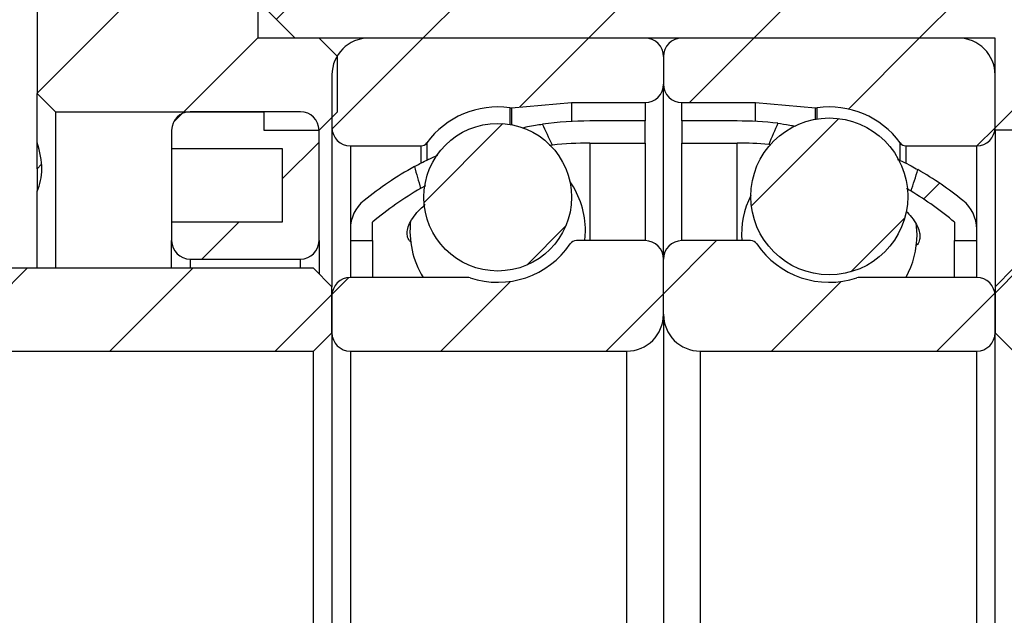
# Model space of a CAD drawing. Header units: millimetres. Extents: x 3 to 296, y 67 to 187.
# Tile 4 of 10: x 104 to 131, y 108 to 125. Entities that reach past the tile are written whole.
import ezdxf

# ---------------------------------------------------------------- set-up
doc = ezdxf.new("R2010")
doc.units = ezdxf.units.MM
doc.layers.add('FORMAT', color=7, linetype='Continuous')
doc.styles.add('SLDTEXTSTYLE0', font='TXT', dxfattribs={"width": 0.75})
doc.dimstyles.new('SLDDIMSTYLE0', dxfattribs={"dimtxt": 3.5, "dimasz": 2.5, "dimexe": 0, "dimexo": 0.0625, "dimgap": 0.875, "dimtad": 1, "dimdec": 1, "dimrnd": 1e-09, "dimzin": 12, "dimdsep": 46, "dimtxsty": 'SLDTEXTSTYLE0', "dimsah": 1, "dimcen": 0.09, "dimadec": 0, "dimazin": 3, "dimtfac": 1, "dimtdec": 1, "dimtofl": 0, "dimtmove": 0, "dimatfit": 3, "dimfxl": 1, "dimfrac": 2, "dimtolj": 1, "dimtzin": 12, "dimarcsym": 0})
doc.dimstyles.new('SLDDIMSTYLE1', dxfattribs={"dimtxt": 3.5, "dimasz": 2.5, "dimexe": 0, "dimexo": 0.0625, "dimgap": 0.875, "dimtad": 1, "dimrnd": 1e-09, "dimzin": 12, "dimdsep": 46, "dimtxsty": 'SLDTEXTSTYLE0', "dimsah": 1, "dimcen": 0.09, "dimadec": 0, "dimazin": 3, "dimtfac": 1, "dimtofl": 0, "dimtmove": 0, "dimatfit": 3, "dimfxl": 1, "dimfrac": 2, "dimtolj": 1, "dimtzin": 12, "dimarcsym": 0})
pattern_1 = [(45, (0, 0), (-2.245064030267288, 2.245064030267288), [])]

# ---------------------------------------------------------------- blocks, each defined once
blk = doc.blocks.new('_D_6')
at = {"layer": 'FORMAT', "color": 7}
for p, q in [((94.7111454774, 121.7632442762), (94.7111454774, 144.7779215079)), ((104.7111454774, 130.3632442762), (104.7111454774, 144.7779215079)), ((94.7111454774, 143.7779215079), (104.7111454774, 143.7779215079))]:
    blk.add_line(p, q, dxfattribs=at)
for centre, start, end in [((103.0196876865, 146.5560465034), 153.4349488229, 206.5650511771), ((97.0794100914, 146.5560465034), 333.4349488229, 26.5650511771)]:
    blk.add_arc(centre, 6.2120763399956, start, end, dxfattribs=at)
for points in [[(94.7111454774, 143.7779215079), (97.2111454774, 143.5279215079), (97.2111454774, 144.0279215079)], [(104.7111454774, 143.7779215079), (102.2111454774, 144.0279215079), (102.2111454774, 143.5279215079)]]:
    blk.add_solid(points, dxfattribs=at)
at = {"layer": 'FORMAT', "color": 7, "insert": (97.4634376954, 148.2896584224), "char_height": 3.5, "attachment_point": 1, "style": 'SLDTEXTSTYLE0'}
blk.add_mtext('10', dxfattribs=at)
blk = doc.blocks.new('_D_12')
at = {"layer": 'FORMAT', "color": 7}
for p, q in [((131.2111454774, 115.6632442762), (149.4663116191, 115.6632442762)), ((148.4663116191, 115.6632442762), (148.4663116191, 100.6632442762)), ((131.2111454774, 100.6632442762), (149.4663116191, 100.6632442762))]:
    blk.add_line(p, q, dxfattribs=at)
for points in [[(148.4663116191, 115.6632442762), (148.2163116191, 113.1632442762), (148.7163116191, 113.1632442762)], [(148.4663116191, 100.6632442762), (148.7163116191, 103.1632442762), (148.2163116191, 103.1632442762)]]:
    blk.add_solid(points, dxfattribs=at)
at = {"layer": 'FORMAT', "color": 7, "char_height": 3.5, "attachment_point": 1, "rotation": 90.00000000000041, "style": 'SLDTEXTSTYLE0'}
for s, insert in [('15', (143.9011023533, 107.5642229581)), ('%%c', (143.9545745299, 102.2857855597))]:
    blk.add_mtext(s, dxfattribs=dict(at, insert=insert))

msp = doc.modelspace()

# ---------------------------------------------------------------- hatches: boundary and pattern name
at = {"layer": 'FORMAT', "linetype": 'Continuous', "lineweight": 18}
h = msp.add_hatch(dxfattribs=at)
h.set_pattern_fill('ANSI31', color=256, style=0)
h.set_pattern_definition(pattern_1)
h.paths.add_polyline_path([(112.3611454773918, 124.1632442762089), (110.7111454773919, 124.1632442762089), (110.7111454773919, 129.3632442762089), (110.4111454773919, 129.6632442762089), (105.0111454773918, 129.6632442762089), (104.7111454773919, 129.363244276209), (104.7111454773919, 122.6632442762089), (105.2111454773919, 122.1632442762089), (110.8611454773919, 122.1632442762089), (110.8611454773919, 121.6632442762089), (112.3611454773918, 121.6632442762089), (112.8611454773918, 122.1632442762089), (112.8611454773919, 123.6632442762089)], flags=0)
h = msp.add_hatch(dxfattribs=at)
h.set_pattern_fill('ANSI31', color=256, style=0)
h.set_pattern_definition(pattern_1)
h.paths.add_polyline_path([(110.7111454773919, 125.1632442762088), (111.7111454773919, 124.1632442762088), (130.7111454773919, 124.1632442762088), (130.7111454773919, 121.6632442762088), (131.7111454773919, 121.6632442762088), (131.7111454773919, 122.1632442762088), (136.2111454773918, 122.1632442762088), (136.7111454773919, 122.6632442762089), (136.7111454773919, 127.1632442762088), (135.7111454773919, 128.1632442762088), (119.7111454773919, 128.1632442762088), (119.7111454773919, 129.1632442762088), (119.2111454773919, 129.6632442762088), (111.2111454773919, 129.6632442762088), (110.7111454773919, 129.1632442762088)], flags=0)
h = msp.add_hatch(dxfattribs=at)
h.set_pattern_fill('ANSI31', color=256, style=0)
h.set_pattern_definition(pattern_1)
edge = h.paths.add_edge_path(flags=0)
edge.add_line((121.7111454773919, 122.9132442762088), (121.7111454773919, 123.6632442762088))
edge.add_arc((121.2111454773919, 123.6632442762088), 0.4999999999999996, 0, 90)
edge.add_line((121.2111454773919, 124.1632442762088), (113.7111454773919, 124.1632442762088))
edge.add_arc((113.7111454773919, 123.1632442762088), 1.000000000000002, 90, 180)
edge.add_line((112.7111454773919, 123.1632442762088), (112.7111454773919, 121.7382442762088))
edge.add_arc((113.2111454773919, 121.7382442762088), 0.5000000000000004, 180, 270.0000000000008)
edge.add_line((113.2111454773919, 121.2382442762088), (115.1285445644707, 121.2382442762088))
edge.add_arc((115.1285445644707, 121.4382442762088), 0.2000000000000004, 270.0000000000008, 323.7862695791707)
edge.add_arc((117.2111454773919, 119.9132442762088), 2.38125, 82.10725288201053, 143.7862695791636, ccw=False)
edge.add_arc((117.5656005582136, 122.4700417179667), 0.2000000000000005, 262.1072528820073, 274.9999999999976)
edge.add_line((117.5830317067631, 122.2708027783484), (119.2111454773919, 122.4132442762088))
edge.add_line((119.2111454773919, 122.4132442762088), (121.2111454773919, 122.4132442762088))
edge.add_arc((121.2111454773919, 122.9132442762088), 0.5000000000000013, 270.0000000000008, 360.0000000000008)
h = msp.add_hatch(dxfattribs=at)
h.set_pattern_fill('ANSI31', color=256, style=0)
h.set_pattern_definition(pattern_1)
edge = h.paths.add_edge_path(flags=0)
edge.add_line((129.7111454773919, 124.1632442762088), (122.2111454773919, 124.1632442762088))
edge.add_arc((122.2111454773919, 123.6632442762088), 0.4999999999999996, 90, 180)
edge.add_line((121.7111454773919, 123.6632442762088), (121.7111454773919, 122.9132442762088))
edge.add_arc((122.2111454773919, 122.9132442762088), 0.5000000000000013, 180, 270.0000000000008)
edge.add_line((122.2111454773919, 122.4132442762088), (124.2111454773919, 122.4132442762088))
edge.add_line((124.2111454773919, 122.4132442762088), (125.8392592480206, 122.2708027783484))
edge.add_arc((125.8566903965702, 122.4700417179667), 0.2000000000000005, 265.000000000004, 277.8927471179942)
edge.add_arc((126.2111454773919, 119.9132442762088), 2.38125, 36.21373042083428, 97.89274711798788, ccw=False)
edge.add_arc((128.293746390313, 121.4382442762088), 0.2000000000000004, 216.2137304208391, 270.0000000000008)
edge.add_line((128.293746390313, 121.2382442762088), (130.2111454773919, 121.2382442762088))
edge.add_arc((130.2111454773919, 121.7382442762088), 0.5000000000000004, 270.0000000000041, 360.0000000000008)
edge.add_line((130.7111454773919, 121.7382442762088), (130.7111454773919, 123.1632442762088))
edge.add_arc((129.7111454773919, 123.1632442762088), 1.000000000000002, 0, 89.99999999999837)
h = msp.add_hatch(dxfattribs=at)
h.set_pattern_fill('ANSI31', color=256, style=0)
h.set_pattern_definition(pattern_1)
edge = h.paths.add_edge_path(flags=0)
edge.add_line((111.3611454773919, 121.1632442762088), (111.3611454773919, 119.1632442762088))
edge.add_line((111.3611454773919, 119.1632442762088), (108.3611454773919, 119.1632442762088))
edge.add_line((108.3611454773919, 119.1632442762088), (108.3611454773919, 118.6632442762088))
edge.add_arc((108.8611454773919, 118.6632442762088), 0.5, 180, 270.0000000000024)
edge.add_line((108.8611454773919, 118.1632442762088), (111.8611454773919, 118.1632442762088))
edge.add_arc((111.8611454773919, 118.6632442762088), 0.5, 270.0000000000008, 360.0000000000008)
edge.add_line((112.3611454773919, 118.6632442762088), (112.3611454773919, 121.6632442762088))
edge.add_arc((111.8611454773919, 121.6632442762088), 0.5, 0, 90)
edge.add_line((111.8611454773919, 122.1632442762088), (108.8611454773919, 122.1632442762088))
edge.add_arc((108.8611454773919, 121.6632442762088), 0.5, 90, 180)
edge.add_line((108.3611454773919, 121.6632442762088), (108.3611454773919, 121.1632442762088))
edge.add_line((108.3611454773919, 121.1632442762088), (111.3611454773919, 121.1632442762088))
h = msp.add_hatch(dxfattribs=at)
h.set_pattern_fill('ANSI31', color=256, style=0)
h.set_pattern_definition(pattern_1)
edge = h.paths.add_edge_path(flags=0)
edge.add_arc((119.7111454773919, 112.1428954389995), 9.170348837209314, 89.9999999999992, 96.37037609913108, ccw=False)
edge.add_line((119.7111454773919, 121.3132442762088), (121.2111454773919, 121.3132442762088))
edge.add_line((121.2111454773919, 121.3132442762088), (121.2111454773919, 121.9132442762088))
edge.add_line((121.2111454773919, 121.9132442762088), (119.7111454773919, 121.9132442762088))
edge.add_arc((119.7111454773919, 112.1428954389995), 9.770348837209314, 90, 97.55231497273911)
edge.add_ellipse((121.6042904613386, 108.1632442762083), major_axis=(-7.989557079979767, 21.24083217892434), ratio=0.1024511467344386, start_angle=351.91962870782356, end_angle=352.47579483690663, ccw=False)
h = msp.add_hatch(dxfattribs=at)
h.set_pattern_fill('ANSI31', color=256, style=0)
h.set_pattern_definition(pattern_1)
edge = h.paths.add_edge_path(flags=0)
edge.add_line((122.2111454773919, 121.9132442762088), (122.2111454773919, 121.3132442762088))
edge.add_line((122.2111454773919, 121.3132442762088), (123.7111454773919, 121.3132442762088))
edge.add_arc((123.7111454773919, 112.1428954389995), 9.170348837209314, 84.6546383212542, 89.9999999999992, ccw=False)
edge.add_ellipse((121.8180004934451, 108.1632442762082), major_axis=(9.632632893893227, 25.65776091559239), ratio=0.0848343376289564, start_angle=8.228633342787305, end_angle=8.741525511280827, ccw=False)
edge.add_arc((123.7111454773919, 112.1428954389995), 9.770348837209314, 83.51527181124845, 90)
edge.add_line((123.7111454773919, 121.9132442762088), (122.2111454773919, 121.9132442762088))
h = msp.add_hatch(dxfattribs=at)
h.set_pattern_fill('ANSI31', color=256, style=0)
h.set_pattern_definition(pattern_1)
edge = h.paths.add_edge_path(flags=0)
edge.add_arc((126.2111454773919, 119.8649529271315), 2.130219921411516, 0, 360)
h = msp.add_hatch(dxfattribs=at)
h.set_pattern_fill('ANSI31', color=256, style=0)
h.set_pattern_definition(pattern_1)
edge = h.paths.add_edge_path(flags=0)
edge.add_arc((117.2111454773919, 119.8427472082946), 2.004654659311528, 0, 360)
h = msp.add_hatch(dxfattribs=at)
h.set_pattern_fill('ANSI31', color=256, style=0)
h.set_pattern_definition(pattern_1)
edge = h.paths.add_edge_path(flags=0)
edge.add_ellipse((121.6042904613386, 108.1632442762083), major_axis=(-7.989557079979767, 21.24083217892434), ratio=0.1024511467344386, start_angle=7.401838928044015, end_angle=7.937366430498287, ccw=False)
edge.add_arc((119.7111454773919, 112.1428954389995), 9.770348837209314, 119.1761253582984, 128.8374465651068)
edge.add_arc((114.2111454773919, 118.9743681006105), 1.000000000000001, 128.8374465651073, 180)
edge.add_line((113.2111454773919, 118.9743681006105), (113.2111454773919, 118.6632442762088))
edge.add_line((113.2111454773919, 118.6632442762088), (113.8111454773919, 118.6632442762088))
edge.add_line((113.8111454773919, 118.6632442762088), (113.8111454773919, 119.1632442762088))
edge.add_arc((119.7111454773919, 112.1428954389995), 9.170348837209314, 120.04473598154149, 130.0441664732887, ccw=False)
h = msp.add_hatch(dxfattribs=at)
h.set_pattern_fill('ANSI31', color=256, style=0)
h.set_pattern_definition(pattern_1)
edge = h.paths.add_edge_path(flags=0)
edge.add_arc((129.2111454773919, 118.9743681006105), 1.000000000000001, 0, 51.16255343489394)
edge.add_arc((123.7111454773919, 112.1428954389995), 9.770348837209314, 51.1625534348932, 59.85538187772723)
edge.add_ellipse((121.8180004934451, 108.1632442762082), major_axis=(9.632632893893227, 25.65776091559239), ratio=0.0848343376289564, start_angle=351.40259979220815, end_angle=351.89467199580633, ccw=False)
edge.add_arc((123.7111454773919, 112.1428954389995), 9.170348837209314, 49.95583352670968, 59.031508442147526, ccw=False)
edge.add_line((129.6111454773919, 119.1632442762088), (129.6111454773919, 118.6632442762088))
edge.add_line((129.6111454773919, 118.6632442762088), (130.2111454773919, 118.6632442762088))
edge.add_line((130.2111454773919, 118.6632442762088), (130.2111454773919, 118.9743681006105))
h = msp.add_hatch(dxfattribs=at)
h.set_pattern_fill('ANSI31', color=256, style=0)
h.set_pattern_definition(pattern_1)
edge = h.paths.add_edge_path(flags=0)
edge.add_line((112.7111454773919, 117.1632442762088), (112.7111454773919, 116.1632442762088))
edge.add_arc((113.2111454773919, 116.1632442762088), 0.4999999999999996, 180, 270.0000000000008)
edge.add_line((113.2111454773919, 115.6632442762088), (120.7111454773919, 115.6632442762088))
edge.add_arc((120.7111454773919, 116.6632442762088), 1, 270.0000000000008, 360.0000000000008)
edge.add_line((121.7111454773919, 116.6632442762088), (121.7111454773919, 118.1632442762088))
edge.add_arc((121.2111454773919, 118.1632442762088), 0.5000000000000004, 0, 90)
edge.add_line((121.2111454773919, 118.6632442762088), (119.3466434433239, 118.6632442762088))
edge.add_arc((119.3466434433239, 118.4632442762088), 0.2000000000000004, 90, 145.8235526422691)
edge.add_arc((117.2111454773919, 119.9132442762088), 2.381250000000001, 251.6502614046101, 325.82355264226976, ccw=False)
edge.add_arc((116.3985252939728, 117.4632442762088), 0.2000000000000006, 71.65026140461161, 90)
edge.add_line((116.3985252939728, 117.6632442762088), (113.2111454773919, 117.6632442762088))
edge.add_arc((113.2111454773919, 117.1632442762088), 0.5, 90, 180)
h = msp.add_hatch(dxfattribs=at)
h.set_pattern_fill('ANSI31', color=256, style=0)
h.set_pattern_definition(pattern_1)
edge = h.paths.add_edge_path(flags=0)
edge.add_line((122.7111454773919, 115.6632442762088), (130.2111454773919, 115.6632442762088))
edge.add_arc((130.2111454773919, 116.1632442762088), 0.4999999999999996, 270.0000000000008, 360.0000000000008)
edge.add_line((130.7111454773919, 116.1632442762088), (130.7111454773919, 117.1632442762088))
edge.add_arc((130.2111454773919, 117.1632442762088), 0.5, 0, 90)
edge.add_line((130.2111454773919, 117.6632442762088), (127.0237656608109, 117.6632442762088))
edge.add_arc((127.0237656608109, 117.4632442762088), 0.2000000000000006, 90, 108.3497385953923)
edge.add_arc((126.2111454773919, 119.9132442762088), 2.381250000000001, 214.1764473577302, 288.3497385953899, ccw=False)
edge.add_arc((124.0756475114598, 118.4632442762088), 0.2000000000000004, 34.17644735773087, 90)
edge.add_line((124.0756475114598, 118.6632442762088), (122.2111454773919, 118.6632442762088))
edge.add_arc((122.2111454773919, 118.1632442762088), 0.5000000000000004, 90, 180)
edge.add_line((121.7111454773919, 118.1632442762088), (121.7111454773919, 116.6632442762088))
edge.add_arc((122.7111454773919, 116.6632442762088), 1, 180, 270.0000000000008)
h = msp.add_hatch(dxfattribs=at)
h.set_pattern_fill('ANSI31', color=256, style=0)
h.set_pattern_definition(pattern_1)
edge = h.paths.add_edge_path(flags=0)
edge.add_line((112.2111454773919, 115.6632442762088), (112.7111454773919, 116.1632442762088))
edge.add_line((112.7111454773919, 116.1632442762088), (112.7111454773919, 117.4132442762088))
edge.add_line((112.7111454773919, 117.4132442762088), (112.2111454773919, 117.9132442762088))
edge.add_line((112.2111454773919, 117.9132442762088), (103.2111454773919, 117.9132442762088))
edge.add_arc((103.2111454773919, 117.4132442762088), 0.5, 90, 180)
edge.add_line((102.7111454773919, 117.4132442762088), (102.7111454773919, 116.1632442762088))
edge.add_arc((103.2111454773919, 116.1632442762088), 0.5, 180, 270.0000000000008)
edge.add_line((103.2111454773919, 115.6632442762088), (112.2111454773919, 115.6632442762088))
h = msp.add_hatch(dxfattribs=at)
h.set_pattern_fill('ANSI31', color=256, style=0)
h.set_pattern_definition(pattern_1)
edge = h.paths.add_edge_path(flags=0)
edge.add_line((130.7111454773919, 116.1632442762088), (131.2111454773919, 115.6632442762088))
edge.add_line((131.2111454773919, 115.6632442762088), (140.2111454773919, 115.6632442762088))
edge.add_arc((140.2111454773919, 116.1632442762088), 0.5, 270.0000000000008, 360.0000000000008)
edge.add_line((140.7111454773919, 116.1632442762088), (140.7111454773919, 117.4132442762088))
edge.add_arc((140.2111454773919, 117.4132442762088), 0.5, 0, 90)
edge.add_line((140.2111454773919, 117.9132442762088), (131.2111454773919, 117.9132442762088))
edge.add_line((131.2111454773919, 117.9132442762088), (130.7111454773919, 117.4132442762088))
edge.add_line((130.7111454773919, 117.4132442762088), (130.7111454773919, 116.1632442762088))

# ---------------------------------------------------------------- linework, layer by layer
at = {"color": 7, "linetype": 'Continuous', "lineweight": 25}
for p, q in [((104.7111454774, 129.3632442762), (104.7111454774, 122.6632442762)), ((110.7111454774, 124.1632442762), (110.7111454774, 129.3632442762)), ((111.7111454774, 124.1632442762), (110.7111454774, 125.1632442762)), ((112.3611454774, 124.1632442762), (110.7111454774, 124.1632442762)), ((130.7111454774, 124.1632442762), (111.7111454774, 124.1632442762)), ((112.3611454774, 124.1632442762), (112.8611454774, 123.6632442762)), ((121.2111454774, 124.1632442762), (113.7111454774, 124.1632442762)), ((129.7111454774, 124.1632442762), (122.2111454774, 124.1632442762)), ((130.7111454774, 121.6632442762), (130.7111454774, 124.1632442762)), ((112.8611454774, 122.1632442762), (112.8611454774, 123.6632442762)), ((121.7111454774, 123.6632442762), (121.7111454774, 122.9132442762)), ((112.7111454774, 123.1632442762), (112.7111454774, 121.7382442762)), ((130.7111454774, 121.7382442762), (130.7111454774, 123.1632442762)), ((121.7111454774, 118.1632442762), (121.7111454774, 122.9132442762)), ((105.2111454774, 122.1632442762), (104.7111454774, 122.6632442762)), ((104.7111454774, 121.3314425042), (104.7111454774, 122.6632442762)), ((117.5830317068, 122.2708027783), (119.2111454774, 122.4132442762)), ((119.2111454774, 122.4132442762), (119.2111454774, 121.9004420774)), ((119.2111454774, 122.4132442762), (121.2111454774, 122.4132442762)), ((122.2111454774, 122.4132442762), (124.2111454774, 122.4132442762)), ((124.2111454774, 121.9004420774), (124.2111454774, 122.4132442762)), ((124.2111454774, 122.4132442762), (125.839259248, 122.2708027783)), ((105.2111454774, 122.1632442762), (110.8611454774, 122.1632442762)), ((105.2111454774, 122.1632442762), (105.2111454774, 117.9132442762)), ((111.8611454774, 122.1632442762), (108.8611454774, 122.1632442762)), ((110.8611454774, 122.1632442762), (110.8611454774, 121.6632442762)), ((112.8611454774, 122.1632442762), (112.3611454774, 121.6632442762)), ((121.2111454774, 121.9132442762), (119.7111454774, 121.9132442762)), ((121.2111454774, 121.3132442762), (121.2111454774, 121.9132442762)), ((123.7111454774, 121.9132442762), (122.2111454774, 121.9132442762)), ((122.2111454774, 121.9132442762), (122.2111454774, 121.3132442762)), ((108.3611454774, 121.6632442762), (108.3611454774, 121.1632442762)), ((110.8611454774, 121.6632442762), (112.3611454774, 121.6632442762)), ((112.3611454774, 118.6632442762), (112.3611454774, 121.6632442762)), ((112.7111454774, 121.7382442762), (112.7111454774, 117.4132442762)), ((131.7111454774, 121.6632442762), (130.7111454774, 121.6632442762)), ((130.7111454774, 121.6632442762), (130.7111454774, 117.4132442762)), ((104.7111454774, 120.6177269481), (104.7111454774, 121.3121696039)), ((108.3611454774, 121.1632442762), (108.3611454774, 119.1632442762)), ((108.3611454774, 121.1632442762), (111.3611454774, 121.1632442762)), ((111.3611454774, 121.1632442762), (111.3611454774, 119.1632442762)), ((113.2111454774, 121.2382442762), (115.1285445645, 121.2382442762)), ((118.69364846, 121.2566212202), (118.6098853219, 121.2463012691)), ((119.7111454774, 121.3132442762), (121.2111454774, 121.3132442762)), ((121.2111454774, 121.3132442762), (121.2111454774, 118.6632442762)), ((122.2111454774, 118.6632442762), (122.2111454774, 121.3132442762)), ((122.2111454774, 121.3132442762), (123.7111454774, 121.3132442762)), ((124.62109231, 121.2664520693), (124.5654449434, 121.2733647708)), ((128.2937463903, 121.2382442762), (130.2111454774, 121.2382442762)), ((104.7111454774, 120.6177269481), (104.8305029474, 120.7370844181)), ((104.7111454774, 120.6177269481), (104.7111454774, 120.0043783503)), ((104.7111454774, 117.9132442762), (104.7111454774, 120.0043783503)), ((115.2494131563, 120.1527032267), (115.1197716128, 120.081068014)), ((111.3611454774, 119.1632442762), (108.3611454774, 119.1632442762)), ((108.3611454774, 119.1632442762), (108.3611454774, 118.6632442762)), ((113.2111454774, 118.9743681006), (113.2111454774, 118.6632442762)), ((113.8111454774, 118.6632442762), (113.8111454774, 119.1632442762)), ((128.5923954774, 118.8293195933), (128.5709649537, 119.148072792)), ((129.6111454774, 119.1632442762), (129.6111454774, 118.6632442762)), ((130.2111454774, 118.6632442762), (130.2111454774, 118.9743681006)), ((108.3611454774, 117.9132442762), (108.3611454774, 118.6632442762)), ((112.3611454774, 118.6632442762), (112.3611454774, 117.7632442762)), ((113.2111454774, 118.6632442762), (113.8111454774, 118.6632442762)), ((113.2111454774, 118.6632442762), (113.2111454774, 117.6632442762)), ((113.8111454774, 118.6632442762), (113.8111454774, 117.6632442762)), ((121.2111454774, 118.6632442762), (119.3466434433, 118.6632442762)), ((119.5784492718, 118.6632442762), (119.5923954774, 118.920585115)), ((124.0756475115, 118.6632442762), (122.2111454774, 118.6632442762)), ((129.6111454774, 118.6632442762), (130.2111454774, 118.6632442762)), ((129.6111454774, 117.6632442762), (129.6111454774, 118.6632442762)), ((130.2111454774, 117.6632442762), (130.2111454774, 118.6632442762)), ((108.8611454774, 118.1632442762), (111.8611454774, 118.1632442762)), ((121.7111454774, 116.6632442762), (121.7111454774, 118.1632442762)), ((112.2111454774, 117.9132442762), (103.2111454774, 117.9132442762)), ((112.2111454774, 117.9132442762), (112.7111454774, 117.4132442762)), ((130.7111454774, 117.4132442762), (131.2111454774, 117.9132442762)), ((116.398525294, 117.6632442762), (113.2111454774, 117.6632442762)), ((130.2111454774, 117.6632442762), (127.0237656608, 117.6632442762)), ((112.7111454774, 116.1632442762), (112.7111454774, 117.4132442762)), ((130.7111454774, 117.4132442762), (130.7111454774, 116.1632442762)), ((112.7111454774, 117.1632442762), (112.7111454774, 116.1632442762)), ((130.7111454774, 116.1632442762), (130.7111454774, 117.1632442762)), ((121.7111454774, 116.6632442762), (121.7111454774, 99.6632442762)), ((112.7111454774, 116.1632442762), (112.2111454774, 115.6632442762)), ((112.7111454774, 116.1632442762), (112.7111454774, 100.1632442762)), ((131.2111454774, 115.6632442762), (130.7111454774, 116.1632442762)), ((130.7111454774, 100.1632442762), (130.7111454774, 116.1632442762)), ((103.2111454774, 115.6632442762), (112.2111454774, 115.6632442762)), ((112.2111454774, 100.6632442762), (112.2111454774, 115.6632442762)), ((113.2111454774, 115.6632442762), (120.7111454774, 115.6632442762)), ((113.2111454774, 115.6632442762), (113.2111454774, 100.6632442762)), ((120.7111454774, 115.6632442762), (120.7111454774, 100.6632442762)), ((122.7111454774, 100.6632442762), (122.7111454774, 115.6632442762)), ((122.7111454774, 115.6632442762), (130.2111454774, 115.6632442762)), ((130.2111454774, 100.6632442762), (130.2111454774, 115.6632442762))]:
    msp.add_line(p, q, dxfattribs=at)
at = {"color": 8, "linetype": 'Continuous', "lineweight": 25}
for p, q in [((121.2111454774, 122.4132442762), (121.2111454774, 121.9132442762)), ((122.2111454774, 121.9132442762), (122.2111454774, 122.4132442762)), ((117.5381367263, 122.2719363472), (117.5381367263, 121.8205533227)), ((117.5830317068, 122.2708027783), (117.5830317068, 121.8126053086)), ((125.839259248, 121.9624603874), (125.839259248, 122.2708027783)), ((125.8841542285, 121.9699264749), (125.8841542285, 122.2719363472)), ((113.2111454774, 121.2382442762), (113.2111454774, 118.9743681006)), ((115.1285445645, 121.2382442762), (115.1285445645, 120.7820086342)), ((115.2899083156, 121.3200844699), (115.2899083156, 120.8643062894)), ((119.7111454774, 121.3132442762), (119.7111454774, 118.6632442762)), ((123.7111454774, 118.6632442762), (123.7111454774, 121.3132442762)), ((128.1323826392, 120.8402895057), (128.1323826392, 121.3200844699)), ((128.2937463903, 120.7675315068), (128.2937463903, 121.2382442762)), ((130.2111454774, 118.9743681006), (130.2111454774, 121.2382442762)), ((108.8611454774, 118.1632442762), (108.8611454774, 117.9132442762)), ((111.8611454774, 117.9132442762), (111.8611454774, 118.1632442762))]:
    msp.add_line(p, q, dxfattribs=at)
at = {"color": 7, "linetype": 'Continuous', "lineweight": 25}
for centre, radius in [((126.2111454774, 119.8649529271), 2.130219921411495), ((117.2111454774, 119.8427472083), 2.004654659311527)]:
    msp.add_circle(centre, radius, dxfattribs=at)
for centre, radius, start, end in [((113.7111454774, 123.1632442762), 1, 90, 180), ((121.2111454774, 123.6632442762), 0.5, 0, 90), ((122.2111454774, 123.6632442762), 0.5, 90, 180), ((129.7111454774, 123.1632442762), 1, 0, 90), ((121.2111454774, 122.9132442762), 0.5, 270, 0), ((122.2111454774, 122.9132442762), 0.5, 180, 270), ((108.8611454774, 121.6632442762), 0.5, 90, 180), ((111.8611454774, 121.6632442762), 0.5, 0, 90), ((117.2111454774, 119.9132442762), 2.381250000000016, 82.107252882, 143.7862695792), ((117.5656005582, 122.470041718), 0.1999999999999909, 262.107252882, 275), ((125.8566903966, 122.470041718), 0.2000000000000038, 265, 277.892747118), ((126.2111454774, 119.9132442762), 2.381250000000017, 36.2137304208, 97.892747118), ((119.7111454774, 112.142895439), 9.770348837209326, 90, 97.5523149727), ((123.7111454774, 112.142895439), 9.770348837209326, 83.5152718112, 90), ((113.2111454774, 121.7382442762), 0.5, 180, 270), ((130.2111454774, 121.7382442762), 0.5000000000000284, 270, 0), ((115.1285445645, 121.4382442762), 0.2000000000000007, 270, 323.7862695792), ((119.7111454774, 112.142895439), 9.170348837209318, 90, 96.3703760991), ((123.7111454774, 112.142895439), 9.17034883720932, 84.6546383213, 90), ((128.2937463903, 121.4382442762), 0.1999999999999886, 216.2137304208, 270), ((119.7111454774, 112.142895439), 9.770348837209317, 119.1761253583, 128.8374465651), ((123.7111454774, 112.142895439), 9.770348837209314, 51.1625534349, 59.8553818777), ((117.2111454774, 118.920585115), 2.381249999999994, 0, 34.7564382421), ((119.7111454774, 112.142895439), 9.170348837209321, 120.0447359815, 130.0441664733), ((123.7111454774, 112.142895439), 9.170348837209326, 49.9558335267, 59.0315084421), ((114.2111454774, 118.9743681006), 1, 128.8374465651, 180), ((126.2111454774, 118.8293195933), 2.38125000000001, 153.4440077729, 183.9992212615), ((129.2111454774, 118.9743681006), 1, 0, 51.1625534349), ((117.2111454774, 118.920585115), 2.381250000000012, 173.0864641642, 211.8715792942), ((108.8611454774, 118.6632442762), 0.5, 180, 270), ((111.8611454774, 118.6632442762), 0.5, 270, 0), ((119.3466434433, 118.4632442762), 0.2000000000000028, 90, 145.8235526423), ((121.2111454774, 118.1632442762), 0.5, 0, 90), ((122.2111454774, 118.1632442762), 0.5, 90, 180), ((124.0756475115, 118.4632442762), 0.2000000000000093, 34.1764473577, 90), ((126.2111454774, 118.8293195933), 2.381250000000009, 330.9956693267, 0), ((117.2111454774, 119.9132442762), 2.381250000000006, 251.6502614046, 325.8235526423), ((126.2111454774, 119.9132442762), 2.381249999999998, 214.1764473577, 288.3497385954), ((113.2111454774, 117.1632442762), 0.5, 90, 180), ((116.398525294, 117.4632442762), 0.2000000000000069, 71.6502614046, 90), ((127.0237656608, 117.4632442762), 0.2000000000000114, 90, 108.3497385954), ((130.2111454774, 117.1632442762), 0.5, 0, 90), ((120.7111454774, 116.6632442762), 1, 270, 0), ((122.7111454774, 116.6632442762), 1, 180, 270), ((113.2111454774, 116.1632442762), 0.5, 180, 270), ((130.2111454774, 116.1632442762), 0.5, 270, 0)]:
    msp.add_arc(centre, radius, start, end, dxfattribs=at)
for centre, major_axis, ratio, start_param, end_param in [((121.6042904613, 108.1632442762), (-7.989557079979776, 21.24083217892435), 0.1024511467, 5.337485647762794, 5.372112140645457), ((121.8180004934, 108.1632442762), (9.63263289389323, 25.65776091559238), 0.0848343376, 1.040263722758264, 1.066633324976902), ((121.6042904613, 108.1632442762), (-7.989557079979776, 21.24083217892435), 0.1024511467, 0.9030256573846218, 0.9370909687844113), ((121.8180004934, 108.1632442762), (9.63263289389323, 25.65776091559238), 0.0848343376, 5.223724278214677, 5.249625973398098)]:
    msp.add_ellipse(centre, major_axis=major_axis, ratio=ratio, start_param=start_param, end_param=end_param, dxfattribs=at)
for points, knots in [([(117.8850089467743, 121.730466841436), (117.9303195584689, 121.7405593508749), (118.0555805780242, 121.7684600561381), (118.2382762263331, 121.801053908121), (118.3637807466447, 121.8192973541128), (118.427014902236, 121.8284891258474)], [0, 0, 0, 0, 0.2194762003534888, 0.606741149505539, 1, 1, 1, 1]), ([(124.8145928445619, 121.8507335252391), (124.9143844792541, 121.8379610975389), (125.0534043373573, 121.8201678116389), (125.2423613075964, 121.7815757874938), (125.2956806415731, 121.7706860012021)], [0, 0, 0, 0, 0.7178228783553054, 1, 1, 1, 1]), ([(104.7111454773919, 120.0043783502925), (104.7933808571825, 120.1875221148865), (104.8359201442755, 120.3891844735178), (104.8363690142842, 120.8319897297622), (104.7934286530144, 121.075057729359), (104.7111454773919, 121.3314425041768)], [0, 0, 0, 0, 0.5, 0.5, 1, 1, 1, 1]), ([(114.9481406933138, 120.6736340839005), (114.9490649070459, 120.6741498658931), (115.0420863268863, 120.7260629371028), (115.2342319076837, 120.8244228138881), (115.4586089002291, 120.9317682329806), (115.5757818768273, 120.9810889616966), (115.5850176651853, 120.9849765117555)], [0, 0, 0, 0, 0.005457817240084, 0.5493252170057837, 0.9644769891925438, 1, 1, 1, 1]), ([(128.0657226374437, 120.8698788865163), (128.1046365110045, 120.8524467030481), (128.2430865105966, 120.7904254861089), (128.4341546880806, 120.6943591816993), (128.5582666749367, 120.6250680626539), (128.6176613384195, 120.5919083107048)], [0, 0, 0, 0, 0.1693381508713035, 0.6024809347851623, 1, 1, 1, 1]), ([(128.4299008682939, 120.0060147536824), (128.3960615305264, 120.0266121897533), (128.3606928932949, 120.0481404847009), (128.3120328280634, 120.0735796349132), (128.3099288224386, 120.0746795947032)], [0, 0, 0, 0, 0.9567611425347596, 1, 1, 1, 1]), ([(114.871855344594, 118.614935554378), (114.8526046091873, 118.6298429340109), (114.7914592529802, 118.6771926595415), (114.7498677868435, 118.7896285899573), (114.7475216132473, 118.945878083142), (114.8089856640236, 119.1268786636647), (114.9302705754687, 119.321456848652), (115.0749037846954, 119.4965547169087), (115.1959511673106, 119.6029014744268), (115.2397865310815, 119.6414132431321)], [0, 0, 0, 0, 0.0755450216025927, 0.2399506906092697, 0.4091334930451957, 0.5733822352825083, 0.7423907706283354, 0.906710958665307, 1, 1, 1, 1]), ([(128.293746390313, 119.4682020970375), (128.3466013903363, 119.4122961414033), (128.4651610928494, 119.2868928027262), (128.5868814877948, 119.0964045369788), (128.6550015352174, 118.9282854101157), (128.6767600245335, 118.7934038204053), (128.6676402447, 118.7261358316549), (128.6630531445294, 118.692301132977)], [0, 0, 0, 0, 0.1940411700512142, 0.4352561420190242, 0.6834705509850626, 0.8407908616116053, 1, 1, 1, 1]), ([(128.6630531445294, 118.692301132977), (128.6497962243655, 118.64344611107), (128.632018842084, 118.5779320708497), (128.5752688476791, 118.531737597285), (128.5608383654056, 118.5199911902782)], [0, 0, 0, 0, 0.7457183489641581, 1, 1, 1, 1])]:
    msp.add_open_spline(points, degree=3, knots=knots, dxfattribs=at)

# ---------------------------------------------------------------- dimensions: what is measured, and where the dimension line sits
at = {"layer": 'FORMAT', "color": 7}
dim = msp.add_linear_dim(base=(104.7111454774, 143.7779215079), p1=(94.7111454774, 120.7632442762), p2=(104.7111454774, 129.3632442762), text='(<>)', dimstyle='SLDDIMSTYLE0', dxfattribs=at)
dim.commit()
dim.dimension.update_dxf_attribs({"geometry": '_D_6', "text_midpoint": (100.0495489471, 143.7779215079), "dimtype": 160})
dim = msp.add_linear_dim(base=(148.4663116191, 100.6632442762), p1=(130.2111454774, 115.6632442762), p2=(130.2111454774, 100.6632442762), angle=90, text='%%c<>', dimstyle='SLDDIMSTYLE1', dxfattribs=at)
dim.commit()
dim.dimension.update_dxf_attribs({"geometry": '_D_12', "text_midpoint": (148.4663116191, 107.5111156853), "dimtype": 160})

doc.saveas('drawing.dxf')
